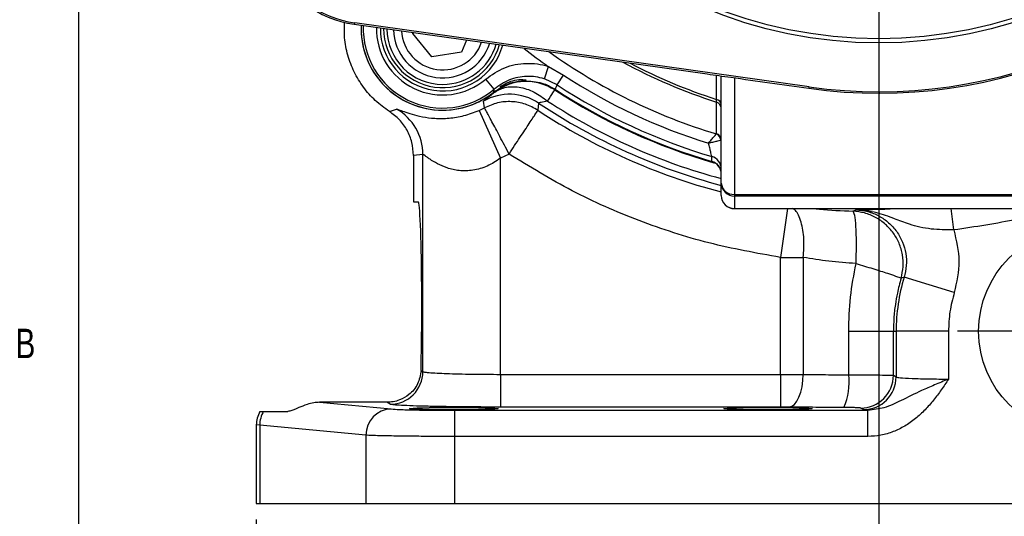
# Model space of a CAD drawing. Header units: inches. Extents: x 0.4 to 16.6, y 0.2 to 10.8.
# Tile 2 of 17: x 0.4 to 3.6, y 3.8 to 5.4. Entities that reach past the tile are written whole.
import ezdxf

# ---------------------------------------------------------------- set-up
doc = ezdxf.new("R2010")
doc.units = ezdxf.units.IN
doc.header["$MEASUREMENT"] = 0
doc.layers.add('BORDER', color=7, linetype='Continuous', lineweight=25)
doc.layers.add('SLD-0', color=7, linetype='Continuous', lineweight=25)
doc.styles.add('SLDTEXTSTYLE0', font='TXT', dxfattribs={"width": 0.75})
doc.dimstyles.new('SLDDIMSTYLE0', dxfattribs={"dimtxt": 0.145833, "dimasz": 0.13, "dimexe": 0, "dimexo": 0.0625, "dimgap": 0.036458, "dimtad": 0, "dimtih": 1, "dimtoh": 1, "dimdec": 1, "dimlfac": 1.5, "dimrnd": 1e-09, "dimzin": 12, "dimdsep": 46, "dimtxsty": 'SLDTEXTSTYLE0', "dimsah": 1, "dimcen": 0.09, "dimadec": 0, "dimazin": 3, "dimtfac": 1, "dimtdec": 1, "dimtofl": 0, "dimtmove": 0, "dimatfit": 3, "dimfxl": 0, "dimfrac": 2, "dimtolj": 1, "dimtzin": 12, "dimarcsym": 0})
doc.dimstyles.new('SLDDIMSTYLE2', dxfattribs={"dimtxt": 0.145833, "dimasz": 0.13, "dimexe": 0, "dimexo": 0.0625, "dimgap": 0.036458, "dimtad": 0, "dimtih": 1, "dimtoh": 1, "dimdec": 1, "dimlfac": 1.5, "dimrnd": 1e-09, "dimzin": 4, "dimdsep": 46, "dimtxsty": 'SLDTEXTSTYLE0', "dimsah": 1, "dimcen": 0.09, "dimadec": 0, "dimazin": 1, "dimtfac": 1, "dimtdec": 1, "dimtmove": 0, "dimatfit": 0, "dimfxl": 0, "dimfrac": 2, "dimtolj": 1, "dimtzin": 12, "dimarcsym": 0})

# ---------------------------------------------------------------- blocks, each defined once
blk = doc.blocks.new('_D_4')
at = {"layer": 'SLD-0', "color": 7}
for p, q in [((3.2175, 8.7282), (7.4268, 8.7282)), ((7.3018, 8.7282), (7.3018, 6.6448)), ((7.1402, 6.3835), (7.0959, 6.3835)), ((7.0959, 6.3835), (7.0959, 6.1518)), ((7.4635, 6.3835), (7.5078, 6.3835)), ((7.5078, 6.3835), (7.5078, 6.1518)), ((7.0959, 6.1518), (7.1402, 6.1518)), ((7.5078, 6.1518), (7.4635, 6.1518)), ((7.3018, 3.8369), (7.3018, 6.1222)), ((6.1373, 3.8369), (7.4268, 3.8369))]:
    blk.add_line(p, q, dxfattribs=at)
for points in [[(7.3018, 8.7282), (7.2818, 8.5982), (7.3218, 8.5982)], [(7.3018, 3.8369), (7.3218, 3.9669), (7.2818, 3.9669)]]:
    blk.add_solid(points, dxfattribs=at)
at = {"layer": 'SLD-0', "color": 7, "char_height": 0.14583, "attachment_point": 1, "style": 'SLDTEXTSTYLE0'}
for s, insert in [('7.3', (7.1672, 6.601)), ('186', (7.1402, 6.3398))]:
    blk.add_mtext(s, dxfattribs=dict(at, insert=insert))
blk = doc.blocks.new('_D_5')
at = {"layer": 'SLD-0', "color": 7}
for p, q in [((3.2175, 6.7315), (6.8327, 6.7315)), ((6.7077, 6.7315), (6.7077, 5.5479)), ((6.5461, 5.2866), (6.5017, 5.2866)), ((6.5017, 5.2866), (6.5017, 5.0549)), ((6.8693, 5.2866), (6.9137, 5.2866)), ((6.9137, 5.2866), (6.9137, 5.0549)), ((6.5017, 5.0549), (6.5461, 5.0549)), ((6.9137, 5.0549), (6.8693, 5.0549)), ((6.7077, 3.8369), (6.7077, 5.0253)), ((6.1373, 3.8369), (6.8327, 3.8369))]:
    blk.add_line(p, q, dxfattribs=at)
for points in [[(6.7077, 6.7315), (6.6877, 6.6015), (6.7277, 6.6015)], [(6.7077, 3.8369), (6.7277, 3.9669), (6.6877, 3.9669)]]:
    blk.add_solid(points, dxfattribs=at)
at = {"layer": 'SLD-0', "color": 7, "char_height": 0.14583, "attachment_point": 1, "style": 'SLDTEXTSTYLE0'}
for s, insert in [('4.3', (6.5731, 5.5042)), ('110', (6.5461, 5.2429))]:
    blk.add_mtext(s, dxfattribs=dict(at, insert=insert))
blk = doc.blocks.new('_D_6')
at = {"layer": 'SLD-0', "color": 7}
for p, q in [((3.8132, 3.94), (3.8132, 2.8456)), ((1.1908, 3.7869), (1.1908, 2.8456)), ((1.1908, 2.9706), (2.2146, 2.9706)), ((2.3866, 2.9706), (2.3423, 2.9706)), ((2.3423, 2.9706), (2.3423, 2.7389)), ((2.7099, 2.9706), (2.7542, 2.9706)), ((2.7542, 2.9706), (2.7542, 2.7389)), ((3.8132, 2.9706), (2.8819, 2.9706)), ((2.3423, 2.7389), (2.3866, 2.7389)), ((2.7542, 2.7389), (2.7099, 2.7389))]:
    blk.add_line(p, q, dxfattribs=at)
for points in [[(1.1908, 2.9706), (1.3208, 2.9506), (1.3208, 2.9906)], [(3.8132, 2.9706), (3.6832, 2.9906), (3.6832, 2.9506)]]:
    blk.add_solid(points, dxfattribs=at)
at = {"layer": 'SLD-0', "color": 7, "char_height": 0.14583, "attachment_point": 1, "style": 'SLDTEXTSTYLE0'}
for s, insert in [('3.9', (2.4136, 3.1881)), ('100', (2.3866, 2.9268))]:
    blk.add_mtext(s, dxfattribs=dict(at, insert=insert))
blk = doc.blocks.new('_D_8')
at = {"layer": 'SLD-0'}
for p, q in [((3.1675, 6.6815), (3.1675, 3.318)), ((3.8132, 3.94), (3.8132, 3.318)), ((3.1675, 3.443), (2.9175, 3.443)), ((3.3763, 3.443), (3.3319, 3.443)), ((3.3319, 3.443), (3.3319, 3.2113)), ((3.5918, 3.443), (3.6361, 3.443)), ((3.6361, 3.443), (3.6361, 3.2113)), ((3.8132, 3.443), (4.0632, 3.443)), ((3.3319, 3.2113), (3.3763, 3.2113)), ((3.6361, 3.2113), (3.5918, 3.2113))]:
    blk.add_line(p, q, dxfattribs=at)
for points in [[(3.1675, 3.443), (3.0375, 3.463), (3.0375, 3.423)], [(3.8132, 3.443), (3.9432, 3.423), (3.9432, 3.463)]]:
    blk.add_solid(points, dxfattribs=at)
at = {"layer": 'SLD-0', "char_height": 0.14583, "attachment_point": 1, "style": 'SLDTEXTSTYLE0'}
for s, insert in [('1.0', (3.3494, 3.6606)), ('25', (3.3763, 3.3993))]:
    blk.add_mtext(s, dxfattribs=dict(at, insert=insert))
blk = doc.blocks.new('SW_CENTERMARKSYMBOL_9')
at = {"layer": 'SLD-0', "color": 0}
for p, q in [((0, 0.1333), (0, 0.3949)), ((0, 0), (0, 0.0667)), ((-0.1333, 0), (-0.3949, 0)), ((0, 0), (-0.0667, 0)), ((0, 0), (0, -0.0667)), ((0, 0), (0.0667, 0)), ((0.1333, 0), (0.3949, 0)), ((0, -0.1333), (0, -0.3949))]:
    blk.add_line(p, q, dxfattribs=at)

msp = doc.modelspace()

# ---------------------------------------------------------------- linework, layer by layer
at = {"color": 7, "linetype": 'Continuous', "lineweight": 25}
for p, q in [((1.5042, 5.3653), (1.5011, 5.3612)), ((1.5011, 5.3612), (2.6226, 5.2031)), ((2.9462, 5.162), (1.5042, 5.3653)), ((1.6876, 5.332), (1.6887, 5.3348)), ((1.748, 5.2571), (1.6876, 5.332)), ((1.8582, 5.3109), (1.843, 5.2718)), ((1.843, 5.2718), (1.748, 5.2571)), ((2.1056, 5.1873), (2.1183, 5.2268)), ((2.1183, 5.2268), (2.1663, 5.1993)), ((2.1459, 5.1681), (2.1663, 5.1993)), ((2.6675, 4.8561), (2.6675, 5.1967)), ((1.9465, 5.155), (1.9195, 5.1867)), ((2.0394, 5.1812), (2.0461, 5.1813)), ((2.0461, 5.1813), (2.0492, 5.1811)), ((2.0478, 5.1816), (2.0492, 5.1811)), ((2.1459, 5.1681), (2.1056, 5.1873)), ((2.9455, 5.1574), (2.9462, 5.162)), ((2.1371, 5.1581), (2.1388, 5.1522)), ((1.9157, 5.0956), (1.9127, 5.1168)), ((2.0871, 5.1104), (2.0853, 5.0875)), ((1.6134, 5.0839), (1.6363, 5.0912)), ((1.8985, 5.0872), (1.9663, 4.935)), ((2.652, 5.0123), (2.6526, 5.0129)), ((1.7199, 4.9467), (1.6898, 4.9439)), ((1.6898, 4.9439), (1.6898, 4.7969)), ((1.7199, 4.2568), (1.7199, 4.9467)), ((1.9937, 4.9484), (1.9663, 4.935)), ((1.9663, 4.248), (1.9663, 4.935)), ((2.6375, 4.925), (2.6375, 4.9251)), ((2.6614, 4.9065), (2.6642, 4.9001)), ((2.6675, 4.8166), (2.6675, 4.8561)), ((2.7092, 4.8201), (3.6258, 4.8201)), ((2.7092, 4.8201), (2.7092, 4.8144)), ((1.6898, 4.7969), (1.7044, 4.7969)), ((3.6258, 4.8144), (2.7092, 4.8144)), ((2.7092, 4.8144), (2.7092, 4.775)), ((2.7092, 4.775), (3.0854, 4.775)), ((2.7092, 4.7749), (3.0854, 4.7749)), ((3.0854, 4.775), (3.0854, 4.7749)), ((3.0858, 4.7667), (3.0949, 4.7712)), ((3.2495, 4.775), (3.6258, 4.775)), ((3.2495, 4.775), (3.2495, 4.7749)), ((3.2495, 4.7749), (3.6258, 4.7749)), ((2.8553, 4.248), (2.8553, 4.6197)), ((2.928, 4.6197), (2.928, 4.2479)), ((1.7154, 4.5436), (1.7154, 4.3836)), ((3.2483, 4.5565), (3.2386, 4.5534)), ((3.4077, 4.5081), (3.2483, 4.5565)), ((3.0723, 4.3849), (3.2143, 4.3849)), ((3.0723, 4.2464), (3.0723, 4.3849)), ((3.2143, 4.3849), (3.2229, 4.3849)), ((3.2143, 4.2449), (3.2143, 4.3849)), ((3.2229, 4.3849), (3.2229, 4.2397)), ((3.3894, 4.3849), (3.2229, 4.3849)), ((3.3894, 4.3849), (3.3894, 4.233)), ((1.714, 4.2603), (1.7199, 4.2568)), ((1.9663, 4.248), (1.9663, 4.1441)), ((1.9663, 4.248), (2.8553, 4.248)), ((2.8553, 4.248), (2.8553, 4.1441)), ((3.2143, 4.2449), (3.2229, 4.2397)), ((1.2141, 4.1303), (1.2908, 4.1303)), ((1.3915, 4.1591), (1.6192, 4.1378)), ((1.6055, 4.1591), (1.3915, 4.1591)), ((1.616, 4.1528), (1.6055, 4.1591)), ((1.8215, 4.0505), (1.8215, 4.1338)), ((1.8215, 4.1338), (3.1335, 4.1338)), ((2.8553, 4.1441), (1.9663, 4.1441)), ((3.119, 4.1358), (3.1104, 4.1409)), ((3.1335, 4.1338), (3.119, 4.1358)), ((3.1335, 4.0505), (3.1335, 4.1338)), ((1.1908, 4.0877), (1.1908, 3.8369)), ((1.2016, 4.0861), (1.1908, 4.0876)), ((1.539, 4.0545), (1.2016, 4.0861)), ((1.2016, 4.0861), (1.2016, 3.8369)), ((1.539, 4.0545), (1.539, 3.8369)), ((1.8215, 3.8369), (1.8215, 4.0505)), ((3.1335, 4.0505), (1.8215, 4.0505)), ((1.1908, 3.8369), (1.2016, 3.8369)), ((1.2016, 3.8369), (1.539, 3.8369)), ((1.539, 3.8369), (1.8215, 3.8369)), ((1.8215, 3.8369), (5.8048, 3.8369))]:
    msp.add_line(p, q, dxfattribs=at)
at = {"color": 8, "linetype": 'Continuous', "lineweight": 25}
for p, q in [((2.042, 5.2849), (2.0411, 5.2837)), ((2.7092, 5.1908), (2.7092, 4.8201)), ((2.7092, 4.775), (2.7092, 4.7749)), ((2.8783, 4.7749), (2.8553, 4.6197)), ((3.406, 4.707), (3.398, 4.7749))]:
    msp.add_line(p, q, dxfattribs=at)
at = {"color": 7, "linetype": 'Continuous', "lineweight": 25, "flags": 128}
for points in [[(2.6375, 4.9251), (2.6376, 4.9316), (2.6376, 4.9407)], [(2.8827, 4.1439), (2.8914, 4.1463), (2.8998, 4.1525), (2.9075, 4.1622), (2.9143, 4.1752), (2.92, 4.1908), (2.9242, 4.2086), (2.9269, 4.2279), (2.928, 4.2479)]]:
    msp.add_lwpolyline(points, dxfattribs=at)
at = {"color": 7, "linetype": 'Continuous', "lineweight": 25}
for centre, radius in [((3.1675, 6.7315), 1.43), ((3.1675, 6.7315), 1.4167), ((3.8132, 4.3849), 0.3283)]:
    msp.add_circle(centre, radius, dxfattribs=at)
for centre, radius, start, end in [((3.1675, 6.7315), 1.5897, 261.9731, 326.0269), ((3.1675, 6.7315), 1.5851, 261.9731, 326.0269), ((1.7827, 5.3468), 0.2589, 177.5199, 270), ((1.7828, 5.3469), 0.1875, 179.6734, 344.2729), ((1.7827, 5.3468), 0.1563, 181.1861, 342.7602), ((3.1675, 6.7315), 1.8344, 232.1172, 235.1115), ((3.1675, 6.7315), 1.8303, 236.8366, 252.8271), ((3.1675, 6.7315), 1.8676, 236.8366, 253.5176), ((1.7827, 5.3468), 0.2589, 270, 308.7347), ((1.9947, 4.9716), 0.1667, 56.3445, 119.4476), ((3.1675, 6.7315), 1.8826, 236.9123, 253.65), ((2.649, 5.104), 0.0185, 3.2897, 80.1069), ((2.6469, 5.0938), 0.0206, 0.2212, 73.0263), ((1.5532, 4.9467), 0.1667, 0.0049, 60.1126), ((1.7827, 5.3468), 0.2842, 294.0339, 297.9026), ((2.6451, 4.9922), 0.0212, 0.2003, 71.1102), ((2.6469, 4.9931), 0.0206, 0.2259, 73.9699), ((2.6259, 4.8852), 0.0416, 0.055, 73.8069), ((2.6259, 4.9008), 0.0416, 0.0549, 73.676), ((2.7065, 4.8592), 0.0391, 184.5559, 273.9258), ((2.7091, 4.8561), 0.0416, 180.0244, 270.0244), ((2.7092, 4.8166), 0.0417, 180, 270), ((2.7091, 4.8166), 0.0416, 180.0244, 270.0244), ((3.8132, 4.3849), 0.5903, 163.1047, 180), ((1.6158, 4.2569), 0.1041, 270.0941, 359.9409), ((2.8732, 4.2227), 0.2005, 336.4276, 6.8128), ((3.1102, 4.245), 0.1041, 270.0941, 359.9409), ((3.1188, 4.2398), 0.1041, 270.0941, 359.9409), ((1.2877, 4.0856), 0.0861, 148.7187, 179.6513), ((1.6215, 4.0553), 0.0825, 91.5594, 180.5764)]:
    msp.add_arc(centre, radius, start, end, dxfattribs=at)
at = {"color": 8, "linetype": 'Continuous', "lineweight": 25}
for centre, radius, start, end in [((1.7827, 5.3468), 0.2589, 177.5204, 308.7347), ((1.7827, 5.3468), 0.2522, 177.6694, 310.5021), ((1.7827, 5.3468), 0.2105, 178.8011, 310.5021), ((1.7828, 5.3469), 0.1979, 179.2659, 344.6804), ((1.7828, 5.3469), 0.1771, 180.1294, 270), ((1.7827, 5.3468), 0.131, 182.9881, 340.9582), ((1.7828, 5.3469), 0.1771, 270, 343.8169), ((3.1675, 6.7315), 1.7948, 234.3028, 253.3094), ((3.1675, 6.7315), 1.6979, 241.3983, 252.3574), ((3.1675, 6.7315), 1.6898, 242.1443, 252.2437), ((3.1675, 6.7315), 1.8849, 236.9214, 253.8672), ((3.1675, 6.7315), 1.9482, 236.3186, 255.1285), ((3.1675, 6.7315), 1.9271, 236.9214, 254.9619), ((3.1675, 6.7315), 1.9682, 236.6444, 255.2833)]:
    msp.add_arc(centre, radius, start, end, dxfattribs=at)
at = {"color": 7, "linetype": 'Continuous', "lineweight": 25}
for centre, major_axis, ratio, start_param, end_param in [((1.5477, 5.6913), (0.2007, 0.2662), 0.999851, 2.635766, 3.647419), ((1.5508, 5.6954), (0.2007, 0.2662), 0.999801, 2.635766, 3.647419), ((1.7044, 4.5436), (0, 0.2533), 0.043661, 4.712389, 6.283185), ((1.7044, 4.3836), (0, 0.2533), 0.043661, 4.204187, 4.712389)]:
    msp.add_ellipse(centre, major_axis=major_axis, ratio=ratio, start_param=start_param, end_param=end_param, dxfattribs=at)
for centre in [(1.8184, 4.139), (2.8158, 4.139)]:
    msp.add_ellipse(centre, major_axis=(0.1406, 0), ratio=0.026186, dxfattribs=at)
for points, knots in [([(1.6134, 5.0839), (1.5981, 5.095), (1.5674, 5.1171), (1.5299, 5.1601), (1.5002, 5.2087), (1.4802, 5.2619), (1.4696, 5.3153), (1.4708, 5.3505), (1.4713, 5.3669)], [0, 0, 0, 0, 0.170541, 0.341081, 0.511622, 0.682163, 0.852704, 1, 1, 1, 1]), ([(1.9195, 5.1867), (1.9388, 5.2002), (1.9775, 5.2272), (2.0483, 5.2404), (2.0956, 5.234), (2.118, 5.2269), (2.1183, 5.2268)], [0, 0, 0, 0, 0.332453, 0.664935, 0.996731, 1, 1, 1, 1]), ([(2.1056, 5.1873), (2.1054, 5.1873), (2.0875, 5.193), (2.0496, 5.1981), (1.9929, 5.1875), (1.962, 5.1658), (1.9465, 5.155)], [0, 0, 0, 0, 0.003267, 0.334916, 0.667383, 1, 1, 1, 1]), ([(2.6226, 5.2031), (2.6477, 5.1995), (2.7554, 5.1843), (2.863, 5.1691), (2.9455, 5.1574)], [0, 0, 0, 0, 0.233345, 1, 1, 1, 1]), ([(2.1388, 5.1522), (2.1238, 5.1601), (2.0931, 5.1765), (2.0439, 5.1811), (1.9916, 5.173), (1.962, 5.1543), (1.9443, 5.1431)], [0, 0, 0, 0, 0.243881, 0.500124, 0.699654, 1, 1, 1, 1]), ([(1.9443, 5.1431), (1.9557, 5.1496), (1.9791, 5.163), (2.0249, 5.1633), (2.073, 5.1486), (2.1017, 5.1272), (2.1157, 5.1168)], [0, 0, 0, 0, 0.243136, 0.5, 0.756864, 1, 1, 1, 1]), ([(1.9444, 5.1452), (1.9603, 5.1556), (1.982, 5.1699), (2.0129, 5.1785), (2.0258, 5.1803), (2.0319, 5.1812)], [0, 0, 0, 0, 0.5895866, 0.8077958, 1, 1, 1, 1]), ([(1.9447, 5.1448), (1.9605, 5.1551), (1.9879, 5.1731), (2.0249, 5.1808), (2.0432, 5.1815), (2.0478, 5.1816)], [0, 0, 0, 0, 0.504856, 0.874449, 1, 1, 1, 1]), ([(1.9645, 5.1618), (1.9717, 5.1663), (1.9937, 5.18), (2.0238, 5.1871), (2.0444, 5.1845), (2.0478, 5.184)], [0, 0, 0, 0, 0.291449, 0.883494, 1, 1, 1, 1]), ([(2.0478, 5.1816), (2.0478, 5.1816), (2.0476, 5.1816), (2.047, 5.1814), (2.0464, 5.1813), (2.0461, 5.1813)], [0, 0, 0, 0, 0.039719, 0.374913, 1, 1, 1, 1]), ([(2.0492, 5.1811), (2.0679, 5.1794), (2.0936, 5.1769), (2.123, 5.1643), (2.1344, 5.1574), (2.1397, 5.1542)], [0, 0, 0, 0, 0.58447, 0.803004, 1, 1, 1, 1]), ([(2.1459, 5.1681), (2.145, 5.166), (2.143, 5.1613), (2.1409, 5.1567), (2.1397, 5.1542)], [0, 0, 0, 0, 0.450353, 1, 1, 1, 1]), ([(1.9127, 5.1168), (1.914, 5.1182), (1.9166, 5.121), (1.9351, 5.1357), (1.9443, 5.1431)], [0, 0, 0, 0, 0.500346, 1, 1, 1, 1]), ([(1.9447, 5.1448), (1.9451, 5.1468), (1.9457, 5.1502), (1.9463, 5.1536), (1.9465, 5.155)], [0, 0, 0, 0, 0.576727, 1, 1, 1, 1]), ([(2.0853, 5.0875), (2.0723, 5.0947), (2.0462, 5.1091), (2.0017, 5.1165), (1.9567, 5.1134), (1.9294, 5.1015), (1.9157, 5.0956)], [0, 0, 0, 0, 0.25, 0.5, 0.75, 1, 1, 1, 1]), ([(2.1157, 5.1168), (2.1084, 5.1151), (2.0975, 5.1125), (2.0883, 5.1112), (2.0875, 5.1107), (2.0871, 5.1104)], [0, 0, 0, 0, 0.497936, 0.748079, 1, 1, 1, 1]), ([(2.6529, 5.1135), (2.6528, 5.1152), (2.6526, 5.1173), (2.6522, 5.1216), (2.6522, 5.1223)], [0, 0, 0, 0, 0.8417312, 1, 1, 1, 1]), ([(2.6526, 5.0129), (2.6526, 5.0148), (2.6526, 5.0254), (2.6527, 5.0589), (2.6528, 5.0905), (2.6529, 5.1135)], [0, 0, 0, 0, 0.057264, 0.31657, 1, 1, 1, 1]), ([(1.6898, 4.9439), (1.6888, 4.9578), (1.6868, 4.9856), (1.6708, 5.0244), (1.6468, 5.0589), (1.6246, 5.0755), (1.6134, 5.0839)], [0, 0, 0, 0, 0.25095, 0.500741, 0.749346, 1, 1, 1, 1]), ([(1.6363, 5.0912), (1.6381, 5.091), (1.6416, 5.0905), (1.6587, 5.0837), (1.6835, 5.075), (1.7161, 5.0666), (1.7555, 5.0611), (1.8005, 5.0612), (1.8499, 5.0685), (1.8824, 5.081), (1.8985, 5.0872)], [0, 0, 0, 0, 0.152622, 0.298927, 0.439025, 0.57007, 0.690935, 0.801516, 0.90153, 1, 1, 1, 1]), ([(2.6271, 4.9828), (2.6271, 4.9829), (2.6304, 4.9869), (2.637, 4.9948), (2.6451, 5.0045), (2.6501, 5.0104), (2.6515, 5.0118), (2.652, 5.0123)], [0, 0, 0, 0, 0.00358, 0.287392, 0.570056, 0.83605, 1, 1, 1, 1]), ([(2.6664, 4.9923), (2.6654, 4.992), (2.6631, 4.9913), (2.6555, 4.9891), (2.6457, 4.9868), (2.6371, 4.985), (2.6324, 4.984), (2.6299, 4.9834), (2.6286, 4.9831), (2.6279, 4.983), (2.6275, 4.9829), (2.6274, 4.9829), (2.6272, 4.9828), (2.6271, 4.9828), (2.6271, 4.9828)], [0, 0, 0, 0, 0.179085, 0.41019, 0.687047, 0.834549, 0.912527, 0.953832, 0.975651, 0.987162, 0.993232, 0.995231, 0.996144, 1, 1, 1, 1]), ([(2.6376, 4.9407), (2.6374, 4.9415), (2.637, 4.9433), (2.6348, 4.9521), (2.6318, 4.9642), (2.6291, 4.9752), (2.6274, 4.9816), (2.6271, 4.9828)], [0, 0, 0, 0, 0.219022, 0.443946, 0.681884, 0.937369, 1, 1, 1, 1]), ([(1.9663, 4.935), (1.9527, 4.926), (1.9253, 4.9079), (1.8865, 4.897), (1.8565, 4.8944), (1.8354, 4.8953), (1.8153, 4.8987), (1.791, 4.9056), (1.7649, 4.9174), (1.745, 4.9299), (1.7332, 4.9381), (1.7239, 4.9448), (1.7215, 4.9459), (1.7199, 4.9467)], [0, 0, 0, 0, 0.124904, 0.250101, 0.311368, 0.375725, 0.434888, 0.50048, 0.625469, 0.75051, 0.816373, 0.874563, 1, 1, 1, 1]), ([(2.8553, 4.6197), (2.7793, 4.6333), (2.6267, 4.6607), (2.4053, 4.7335), (2.1916, 4.8267), (2.0595, 4.9079), (1.9937, 4.9484)], [0, 0, 0, 0, 0.249258, 0.5, 0.750742, 1, 1, 1, 1]), ([(2.6375, 4.925), (2.6418, 4.9232), (2.6505, 4.9196), (2.6585, 4.9123), (2.6608, 4.9072), (2.6612, 4.9064)], [0, 0, 0, 0, 0.455093, 0.91122, 1, 1, 1, 1]), ([(3.9982, 4.8699), (3.9349, 4.8439), (3.8081, 4.7918), (3.6093, 4.7372), (3.4738, 4.717), (3.406, 4.707)], [0, 0, 0, 0, 0.333257, 0.666732, 1, 1, 1, 1]), ([(3.0854, 4.775), (3.1132, 4.775), (3.1679, 4.775), (3.2226, 4.775), (3.2495, 4.775)], [0, 0, 0, 0, 0.507779, 1, 1, 1, 1]), ([(3.2386, 4.5534), (3.2413, 4.5655), (3.2468, 4.5901), (3.2442, 4.6284), (3.2337, 4.665), (3.2152, 4.698), (3.1898, 4.7262), (3.1586, 4.7479), (3.1232, 4.7626), (3.0981, 4.7653), (3.0858, 4.7667)], [0, 0, 0, 0, 0.123381, 0.25, 0.376619, 0.5, 0.623381, 0.75, 0.876619, 1, 1, 1, 1]), ([(3.0956, 4.6002), (3.0962, 4.6208), (3.0974, 4.6636), (3.0958, 4.7188), (3.0918, 4.7578), (3.0877, 4.7638), (3.0858, 4.7667)], [0, 0, 0, 0, 0.240494, 0.499997, 0.757067, 1, 1, 1, 1]), ([(3.406, 4.707), (3.3816, 4.7072), (3.3304, 4.7077), (3.2694, 4.7226), (3.2151, 4.7435), (3.1599, 4.7647), (3.1173, 4.769), (3.0949, 4.7712)], [0, 0, 0, 0, 0.2009209, 0.4217498, 0.5901097, 0.7844675, 1, 1, 1, 1]), ([(3.0949, 4.7712), (3.1076, 4.7699), (3.1329, 4.7673), (3.1686, 4.7527), (3.2001, 4.731), (3.2259, 4.7025), (3.2445, 4.669), (3.2548, 4.6321), (3.2571, 4.5937), (3.2512, 4.5689), (3.2483, 4.5565)], [0, 0, 0, 0, 0.125504, 0.250381, 0.375384, 0.500515, 0.625146, 0.749927, 0.875096, 1, 1, 1, 1]), ([(3.406, 4.707), (3.4139, 4.6739), (3.4296, 4.6077), (3.415, 4.5413), (3.4077, 4.5081)], [0, 0, 0, 0, 0.500124, 1, 1, 1, 1]), ([(3.0956, 4.6002), (3.1138, 4.5948), (3.1513, 4.5835), (3.1982, 4.5685), (3.2309, 4.5574), (3.2361, 4.5547), (3.2386, 4.5534)], [0, 0, 0, 0, 0.241834, 0.5, 0.758166, 1, 1, 1, 1]), ([(3.2386, 4.5534), (3.2344, 4.5377), (3.227, 4.5102), (3.2197, 4.4678), (3.2151, 4.4273), (3.2146, 4.3988), (3.2143, 4.3849)], [0, 0, 0, 0, 0.285626, 0.499991, 0.755791, 1, 1, 1, 1]), ([(1.714, 4.2603), (1.7115, 4.2454), (1.7063, 4.2145), (1.6796, 4.1844), (1.6515, 4.1678), (1.6267, 4.1603), (1.6123, 4.1595), (1.6055, 4.1591)], [0, 0, 0, 0, 0.271583, 0.562775, 0.77925, 0.897015, 1, 1, 1, 1]), ([(1.7199, 4.2568), (1.7206, 4.2565), (1.7219, 4.2558), (1.7269, 4.2549), (1.733, 4.2542), (1.744, 4.2531), (1.7632, 4.2519), (1.7953, 4.2505), (1.833, 4.2494), (1.8758, 4.2486), (1.9207, 4.2481), (1.9513, 4.248), (1.9663, 4.248)], [0, 0, 0, 0, 0.072183, 0.136385, 0.192606, 0.240842, 0.376678, 0.500231, 0.630011, 0.756563, 0.879891, 1, 1, 1, 1]), ([(2.8553, 4.248), (2.8678, 4.248), (2.893, 4.248), (2.9162, 4.2479), (2.928, 4.2479)], [0, 0, 0, 0, 0.495691, 1, 1, 1, 1]), ([(2.928, 4.2479), (2.9514, 4.2475), (2.9978, 4.2469), (3.0476, 4.2466), (3.0723, 4.2464)], [0, 0, 0, 0, 0.503909, 1, 1, 1, 1]), ([(3.0723, 4.2464), (3.0904, 4.2464), (3.1278, 4.2463), (3.1713, 4.246), (3.2048, 4.2455), (3.2108, 4.2451), (3.2143, 4.2449)], [0, 0, 0, 0, 0.242333, 0.500064, 0.714993, 1, 1, 1, 1]), ([(3.3894, 4.233), (3.3743, 4.2267), (3.3452, 4.2146), (3.2939, 4.1921), (3.2428, 4.1666), (3.1884, 4.1398), (3.1508, 4.1357), (3.1335, 4.1338)], [0, 0, 0, 0, 0.168787, 0.327381, 0.597476, 0.815108, 1, 1, 1, 1]), ([(3.3894, 4.233), (3.3817, 4.2216), (3.3665, 4.1988), (3.342, 4.1657), (3.3152, 4.1347), (3.2848, 4.1066), (3.2511, 4.0828), (3.214, 4.0648), (3.1746, 4.0528), (3.1472, 4.0512), (3.1335, 4.0505)], [0, 0, 0, 0, 0.125346, 0.250506, 0.374932, 0.499481, 0.627284, 0.749901, 0.875074, 1, 1, 1, 1]), ([(3.2229, 4.2397), (3.2259, 4.2389), (3.2324, 4.2371), (3.2712, 4.2348), (3.3262, 4.2333), (3.3687, 4.2331), (3.3894, 4.233)], [0, 0, 0, 0, 0.240763, 0.500141, 0.756468, 1, 1, 1, 1]), ([(1.2025, 4.1303), (1.199, 4.1233), (1.1923, 4.1098), (1.1913, 4.0948), (1.1908, 4.0876)], [0, 0, 0, 0, 0.517869, 1, 1, 1, 1]), ([(1.2025, 4.1303), (1.2029, 4.1303), (1.2035, 4.1303), (1.2072, 4.1303), (1.2118, 4.1303), (1.2141, 4.1303)], [0, 0, 0, 0, 0.311383, 0.654131, 1, 1, 1, 1]), ([(1.3915, 4.1591), (1.3855, 4.1588), (1.3714, 4.158), (1.3478, 4.1513), (1.3199, 4.1394), (1.3018, 4.1311), (1.293, 4.1304), (1.2908, 4.1303)], [0, 0, 0, 0, 0.107204, 0.253374, 0.487238, 0.867556, 1, 1, 1, 1]), ([(1.9663, 4.1441), (1.9455, 4.1441), (1.9025, 4.1441), (1.8388, 4.1446), (1.7774, 4.1454), (1.7222, 4.1466), (1.6767, 4.148), (1.6434, 4.1495), (1.6221, 4.1512), (1.618, 4.1523), (1.616, 4.1528)], [0, 0, 0, 0, 0.116964, 0.240541, 0.368958, 0.499946, 0.630943, 0.759385, 0.882997, 1, 1, 1, 1]), ([(1.6192, 4.1378), (1.6271, 4.1372), (1.6434, 4.1361), (1.6924, 4.1348), (1.7539, 4.1339), (1.7993, 4.1338), (1.8215, 4.1338)], [0, 0, 0, 0, 0.243335, 0.500047, 0.756732, 1, 1, 1, 1]), ([(2.8827, 4.1439), (2.8783, 4.1439), (2.8695, 4.144), (2.8601, 4.144), (2.8553, 4.1441)], [0, 0, 0, 0, 0.500008, 1, 1, 1, 1]), ([(3.057, 4.1425), (3.0269, 4.1426), (2.9668, 4.1429), (2.9107, 4.1436), (2.8827, 4.1439)], [0, 0, 0, 0, 0.499993, 1, 1, 1, 1]), ([(3.1104, 4.1409), (3.1094, 4.1411), (3.1074, 4.1415), (3.0952, 4.142), (3.0779, 4.1423), (3.0638, 4.1424), (3.057, 4.1425)], [0, 0, 0, 0, 0.242453, 0.500051, 0.757619, 1, 1, 1, 1]), ([(1.8215, 4.0505), (1.7903, 4.0505), (1.7484, 4.0506), (1.6995, 4.051), (1.6708, 4.0512), (1.6413, 4.0516), (1.611, 4.0521), (1.5816, 4.0528), (1.5556, 4.0536), (1.5446, 4.0542), (1.539, 4.0545)], [0, 0, 0, 0, 0.244787, 0.32873, 0.413692, 0.499674, 0.609749, 0.729832, 0.859917, 1, 1, 1, 1])]:
    msp.add_open_spline(points, degree=3, knots=knots, dxfattribs=at)
at = {"color": 8, "linetype": 'Continuous', "lineweight": 25}
for points, knots in [([(2.6522, 5.1223), (2.6522, 5.1294), (2.6523, 5.1549), (2.6524, 5.1805), (2.6524, 5.1988)], [0, 0, 0, 0, 0.281485, 1, 1, 1, 1]), ([(2.928, 4.6197), (2.9293, 4.6394), (2.9319, 4.6805), (2.9224, 4.7333), (2.9087, 4.7669), (2.8971, 4.7733), (2.894, 4.7749)], [0, 0, 0, 0, 0.283279, 0.587221, 0.891162, 1, 1, 1, 1]), ([(2.9657, 4.7749), (2.9703, 4.7744), (3.0081, 4.7701), (3.0495, 4.7683), (3.0858, 4.7667)], [0, 0, 0, 0, 0.122256, 1, 1, 1, 1]), ([(3.0949, 4.7712), (3.1032, 4.7713), (3.1199, 4.7716), (3.147, 4.7723), (3.1782, 4.7733), (3.2014, 4.7741), (3.2158, 4.7749), (3.2168, 4.775)], [0, 0, 0, 0, 0.247657, 0.494795, 0.739754, 0.982649, 1, 1, 1, 1])]:
    msp.add_open_spline(points, degree=3, knots=knots, dxfattribs=at)
at = {"color": 7, "linetype": 'Continuous', "lineweight": 25}
for points in [[(2.1157, 5.1168), (2.1222, 5.1267), (2.1352, 5.1467), (2.1376, 5.1503), (2.1388, 5.1522)], [(1.9937, 4.9484), (1.9837, 4.9674), (1.9636, 5.0053), (1.938, 5.0535), (1.9199, 5.0877), (1.9171, 5.093), (1.9157, 5.0956)], [(1.9937, 4.9484), (2.0055, 4.9663), (2.0291, 5.0022), (2.0591, 5.0477), (2.0804, 5.0801), (2.0837, 5.085), (2.0853, 5.0875)], [(2.8553, 4.6197), (2.8679, 4.6197), (2.8931, 4.6197), (2.9164, 4.6197), (2.928, 4.6197)], [(3.0956, 4.6002), (3.0665, 4.6023), (3.0083, 4.6063), (2.9548, 4.6152), (2.928, 4.6197)], [(3.0723, 4.3849), (3.0733, 4.4211), (3.0752, 4.4935), (3.0888, 4.5647), (3.0956, 4.6002)], [(3.4077, 4.5081), (3.4023, 4.4879), (3.3917, 4.4475), (3.3901, 4.4058), (3.3894, 4.3849)]]:
    msp.add_open_spline(points, degree=3, dxfattribs=at)
at = {"layer": 'BORDER'}
msp.add_line((0.6263, 10.6421), (0.6263, 0.3921), dxfattribs=at)

# ---------------------------------------------------------------- block references
at = {"layer": 'SLD-0', "color": 7}
msp.add_blockref('SW_CENTERMARKSYMBOL_9', (3.8132, 4.3849), dxfattribs=at)

# ---------------------------------------------------------------- texts
at = {"color": 7, "linetype": 'Continuous', "lineweight": 0, "insert": (0.4264, 4.3932), "char_height": 0.0937, "attachment_point": 1, "style": 'SLDTEXTSTYLE0'}
msp.add_mtext('B', dxfattribs=at)

# ---------------------------------------------------------------- dimensions: what is measured, and where the dimension line sits
at = {"layer": 'SLD-0', "color": 7}
for base, p1, picture, middle in [((7.3018, 3.8369), (3.1675, 8.7282), '_D_4', (7.3018, 6.3835)), ((6.7077, 3.8369), (3.1675, 6.7315), '_D_5', (6.7077, 5.2866))]:
    dim = msp.add_linear_dim(base=base, p1=p1, p2=(6.0873, 3.8369), angle=90, dimstyle='SLDDIMSTYLE0', dxfattribs=at)
    dim.commit()
    dim.dimension.update_dxf_attribs({"geometry": picture, "text_midpoint": middle, "dimtype": 160})
at = {"layer": 'SLD-0'}
dim = msp.add_linear_dim(base=(3.8132, 3.443), p1=(3.1675, 6.7315), p2=(3.8132, 3.99), dimstyle='SLDDIMSTYLE2', dxfattribs=at)
dim.commit()
dim.dimension.update_dxf_attribs({"geometry": '_D_8', "text_midpoint": (3.484, 3.443), "dimtype": 160})
at = {"layer": 'SLD-0', "color": 7}
dim = msp.add_linear_dim(base=(3.8132, 2.9706), p1=(1.1908, 3.8369), p2=(3.8132, 3.99), dimstyle='SLDDIMSTYLE0', dxfattribs=at)
dim.commit()
dim.dimension.update_dxf_attribs({"geometry": '_D_6', "text_midpoint": (2.5483, 2.9706), "dimtype": 160})

doc.saveas('drawing.dxf')
